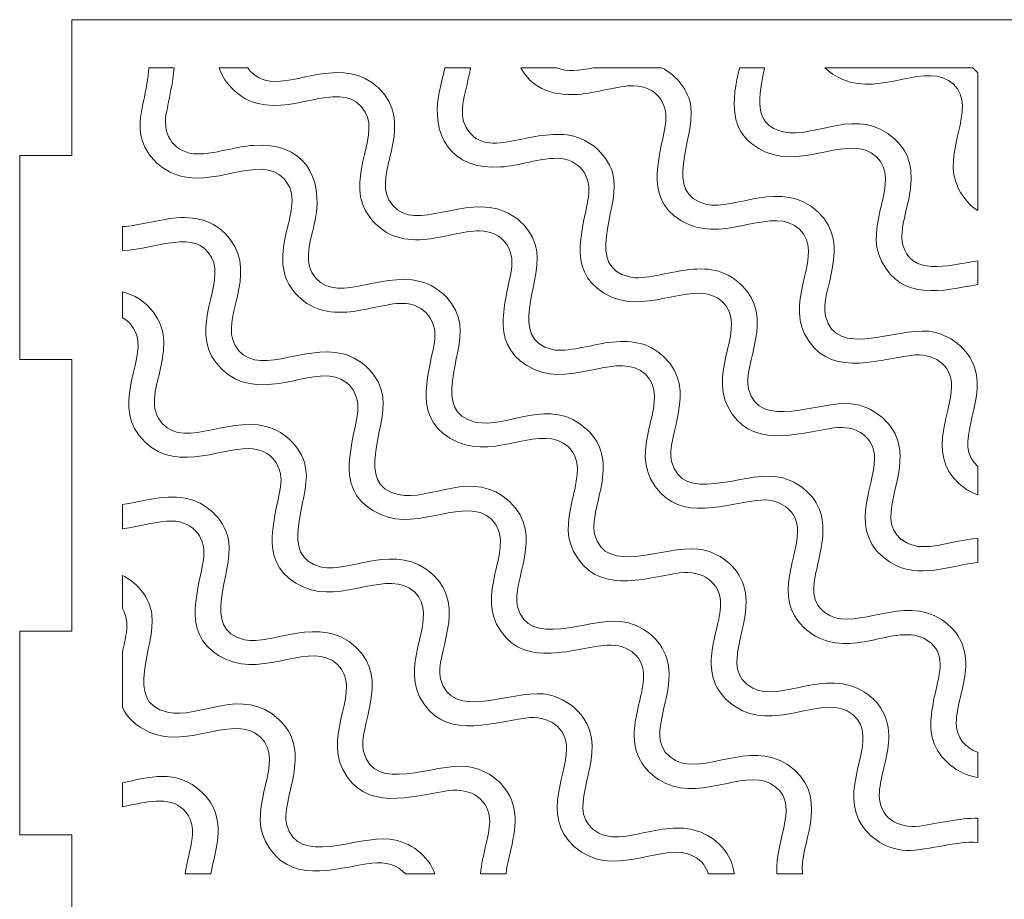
# Model space of a CAD drawing. Header units: millimetres. Extents: x -189 to 142, y -233 to 206.
# Tile 2 of 12: x -101 to -28, y -196 to -131. Entities that reach past the tile are written whole.
import ezdxf

# ---------------------------------------------------------------- set-up
doc = ezdxf.new("R2010")
doc.units = ezdxf.units.MM
doc.header["$MEASUREMENT"] = 0
doc.layers.add('Layer 1', color=7, linetype='Continuous')

msp = doc.modelspace()

# ---------------------------------------------------------------- linework, layer by layer
at = {"layer": 'Layer 1', "color": 250, "lineweight": 0}
for points, knots in [([(46.872, -201.4183), (46.872, -201.4183), (46.872, -191.4183), (46.872, -191.4183), (46.872, -191.4183), (50.722, -191.4183), (50.722, -191.4183), (50.722, -191.4183), (50.722, -176.4183), (50.722, -176.4183), (50.722, -176.4183), (46.872, -176.4183), (46.872, -176.4183), (46.872, -176.4183), (46.872, -156.4183), (46.872, -156.4183), (46.872, -156.4183), (50.722, -156.4183), (50.722, -156.4183), (50.722, -156.4183), (50.722, -141.4183), (50.722, -141.4183), (50.722, -141.4183), (46.872, -141.4183), (46.872, -141.4183), (46.872, -141.4183), (46.872, -131.4183), (46.872, -131.4183), (46.872, -131.4183), (-96.9779, -131.4183), (-96.9779, -131.4183), (-96.9779, -131.4183), (-96.9779, -141.4183), (-96.9779, -141.4183), (-96.9779, -141.4183), (-100.8279, -141.4183), (-100.8279, -141.4183), (-100.8279, -141.4183), (-100.8279, -156.4183), (-100.8279, -156.4183), (-100.8279, -156.4183), (-96.9779, -156.4183), (-96.9779, -156.4183), (-96.9779, -156.4183), (-96.9779, -176.4183), (-96.9779, -176.4183), (-96.9779, -176.4183), (-100.8279, -176.4183), (-100.8279, -176.4183), (-100.8279, -176.4183), (-100.8279, -191.4183), (-100.8279, -191.4183), (-100.8279, -191.4183), (-96.9779, -191.4183), (-96.9779, -191.4183), (-96.9779, -191.4183), (-96.9779, -201.4183), (-96.9779, -201.4183), (-96.9779, -201.4183), (-85.4279, -201.4183), (-85.4279, -201.4183), (-85.4279, -201.4183), (-85.4279, -197.5683), (-85.4279, -197.5683), (-85.4279, -197.5683), (-65.4279, -197.5683), (-65.4279, -197.5683), (-65.4279, -197.5683), (-65.4279, -201.4183), (-65.4279, -201.4183), (-65.4279, -201.4183), (-35.0529, -201.4183), (-35.0529, -201.4183), (-35.0529, -201.4183), (-35.0529, -197.5683), (-35.0529, -197.5683), (-35.0529, -197.5683), (-15.053, -197.5683), (-15.053, -197.5683), (-15.053, -197.5683), (-15.053, -201.4183), (-15.053, -201.4183), (-15.053, -201.4183), (15.322, -201.4183), (15.322, -201.4183), (15.322, -201.4183), (15.322, -197.5683), (15.322, -197.5683), (15.322, -197.5683), (35.322, -197.5683), (35.322, -197.5683), (35.322, -197.5683), (35.322, -201.4183), (35.322, -201.4183), (35.322, -201.4183), (46.872, -201.4183), (46.872, -201.4183)], [0, 0, 0, 0, 0.03125, 0.03125, 0.03125, 0.0625, 0.0625, 0.0625, 0.09375, 0.09375, 0.09375, 0.125, 0.125, 0.125, 0.15625, 0.15625, 0.15625, 0.1875, 0.1875, 0.1875, 0.21875, 0.21875, 0.21875, 0.25, 0.25, 0.25, 0.28125, 0.28125, 0.28125, 0.3125, 0.3125, 0.3125, 0.34375, 0.34375, 0.34375, 0.375, 0.375, 0.375, 0.40625, 0.40625, 0.40625, 0.4375, 0.4375, 0.4375, 0.46875, 0.46875, 0.46875, 0.5, 0.5, 0.5, 0.53125, 0.53125, 0.53125, 0.5625, 0.5625, 0.5625, 0.59375, 0.59375, 0.59375, 0.625, 0.625, 0.625, 0.65625, 0.65625, 0.65625, 0.6875, 0.6875, 0.6875, 0.71875, 0.71875, 0.71875, 0.75, 0.75, 0.75, 0.78125, 0.78125, 0.78125, 0.8125, 0.8125, 0.8125, 0.84375, 0.84375, 0.84375, 0.875, 0.875, 0.875, 0.90625, 0.90625, 0.90625, 0.9375, 0.9375, 0.9375, 0.96875, 0.96875, 0.96875, 1, 1, 1, 1]), ([(-30.2586, -187.1831), (-30.2586, -187.1831), (-30.2586, -185.3256), (-30.2586, -185.3256), (-31.2033, -185.0294), (-31.8643, -184.2554), (-31.8555, -183.142), (-31.8467, -182.0469), (-31.2654, -180.5338), (-31.1734, -179.2839), (-31.06, -177.746), (-31.5576, -176.4746), (-32.9423, -175.568), (-35.7469, -173.7318), (-39.1325, -176.3588), (-41.1728, -175.2679), (-42.7671, -174.4158), (-42.3828, -172.9653), (-42.0731, -171.5981), (-41.8046, -170.4133), (-41.4623, -168.9168), (-41.8356, -167.7337), (-42.2806, -166.3227), (-43.6524, -165.2169), (-45.206, -165.0357), (-47.6518, -164.7501), (-52.0458, -167.095), (-52.8212, -163.9309), (-53.2837, -162.0433), (-50.7881, -158.6825), (-53.3829, -156.2327), (-54.5599, -155.1214), (-55.8887, -154.9781), (-57.4634, -155.1782), (-58.6089, -155.324), (-60.5717, -155.9322), (-61.5958, -155.6932), (-64.9207, -154.9176), (-62.4147, -150.8243), (-62.739, -148.5008), (-62.9444, -147.0292), (-64.1523, -145.7352), (-65.6694, -145.3395), (-68.6818, -144.5539), (-72.183, -147.2891), (-73.6392, -144.6719), (-74.7088, -142.7491), (-71.9533, -139.5363), (-73.9677, -136.9227), (-76.2574, -133.9526), (-79.9002, -135.9983), (-82.0355, -135.9634), (-82.9579, -135.9485), (-83.6435, -135.5532), (-84.0381, -134.9545), (-84.0381, -134.9545), (-86.1389, -134.9546), (-86.1389, -134.9546), (-85.7405, -136.1933), (-84.6108, -137.2522), (-83.2927, -137.5911), (-80.3432, -138.3498), (-76.8618, -135.6577), (-75.3776, -138.2206), (-74.2575, -140.1549), (-77.0633, -143.3537), (-75.0286, -145.9799), (-74.0222, -147.2787), (-72.7201, -147.7168), (-71.0687, -147.5984), (-69.7817, -147.5061), (-68.0814, -146.9396), (-66.9658, -146.9585), (-65.2596, -146.9875), (-64.358, -148.3163), (-64.6194, -149.8299), (-65.0855, -152.5285), (-66.3207, -155.6213), (-62.8777, -157.1757), (-60.0812, -158.4381), (-56.6297, -155.741), (-54.7472, -157.5178), (-52.8618, -159.2976), (-55.751, -162.5545), (-54.3676, -165.2075), (-52.679, -168.4456), (-49.4149, -167.211), (-46.5464, -166.8024), (-44.9165, -166.5701), (-43.5201, -167.473), (-43.5365, -169.0913), (-43.5578, -171.2046), (-45.6539, -174.4915), (-42.4574, -176.6374), (-41.1983, -177.4826), (-39.81, -177.4107), (-38.3622, -177.1524), (-37.0837, -176.9243), (-35.399, -176.3305), (-34.2177, -176.9597), (-32.6366, -177.802), (-33.0065, -179.2429), (-33.3174, -180.6012), (-33.5819, -181.7574), (-33.9293, -183.3114), (-33.5644, -184.4619), (-33.1275, -185.8398), (-31.7745, -186.9731), (-30.2586, -187.1831)], [0, 0, 0, 0, 0.0277778, 0.0277778, 0.0277778, 0.0555556, 0.0555556, 0.0555556, 0.0833333, 0.0833333, 0.0833333, 0.1111111, 0.1111111, 0.1111111, 0.1388889, 0.1388889, 0.1388889, 0.1666667, 0.1666667, 0.1666667, 0.1944444, 0.1944444, 0.1944444, 0.2222222, 0.2222222, 0.2222222, 0.25, 0.25, 0.25, 0.2777778, 0.2777778, 0.2777778, 0.3055556, 0.3055556, 0.3055556, 0.3333333, 0.3333333, 0.3333333, 0.3611111, 0.3611111, 0.3611111, 0.3888889, 0.3888889, 0.3888889, 0.4166667, 0.4166667, 0.4166667, 0.4444444, 0.4444444, 0.4444444, 0.4722222, 0.4722222, 0.4722222, 0.5, 0.5, 0.5, 0.5277778, 0.5277778, 0.5277778, 0.5555556, 0.5555556, 0.5555556, 0.5833333, 0.5833333, 0.5833333, 0.6111111, 0.6111111, 0.6111111, 0.6388889, 0.6388889, 0.6388889, 0.6666667, 0.6666667, 0.6666667, 0.6944444, 0.6944444, 0.6944444, 0.7222222, 0.7222222, 0.7222222, 0.75, 0.75, 0.75, 0.7777778, 0.7777778, 0.7777778, 0.8055556, 0.8055556, 0.8055556, 0.8333333, 0.8333333, 0.8333333, 0.8611111, 0.8611111, 0.8611111, 0.8888889, 0.8888889, 0.8888889, 0.9166667, 0.9166667, 0.9166667, 0.9444444, 0.9444444, 0.9444444, 0.9722222, 0.9722222, 0.9722222, 1, 1, 1, 1]), ([(-30.2586, -145.4658), (-30.2586, -145.4658), (-30.2586, -135.3634), (-30.2586, -135.3634), (-30.3668, -135.2251), (-30.4884, -135.0888), (-30.6246, -134.9545), (-30.6246, -134.9545), (-41.5269, -134.9545), (-41.5269, -134.9545), (-41.1918, -135.2786), (-40.7573, -135.5703), (-40.1991, -135.8208), (-37.4003, -137.0768), (-33.9498, -134.3918), (-32.0669, -136.1636), (-30.1796, -137.9394), (-33.0689, -141.205), (-31.6865, -143.8547), (-31.289, -144.6165), (-30.8044, -145.1304), (-30.2586, -145.4658)], [0, 0, 0, 0, 0.1428571, 0.1428571, 0.1428571, 0.2857143, 0.2857143, 0.2857143, 0.4285714, 0.4285714, 0.4285714, 0.5714286, 0.5714286, 0.5714286, 0.7142857, 0.7142857, 0.7142857, 0.8571429, 0.8571429, 0.8571429, 1, 1, 1, 1]), ([(-30.2586, -191.9731), (-30.2586, -191.9731), (-30.2586, -190.1916), (-30.2586, -190.1916), (-31.6318, -190.1704), (-33.1407, -190.5685), (-34.5262, -190.7631), (-36.1519, -190.9913), (-37.5305, -190.1028), (-37.5256, -188.4897), (-37.5223, -187.3957), (-36.9349, -185.8835), (-36.8444, -184.6296), (-36.7333, -183.0887), (-37.2277, -181.8133), (-38.6181, -180.9057), (-41.4171, -179.0785), (-44.801, -181.6966), (-46.8478, -180.607), (-49.5327, -179.1777), (-46.6188, -175.9115), (-47.5058, -173.0806), (-47.9485, -171.6671), (-49.3271, -170.5501), (-50.8852, -170.3756), (-53.3259, -170.1024), (-57.7175, -172.4213), (-58.4896, -169.2778), (-58.7287, -168.3039), (-58.0817, -166.4762), (-57.9343, -165.3883), (-57.7335, -163.9064), (-57.8766, -162.6835), (-59.0547, -161.573), (-61.7516, -159.0304), (-64.9312, -161.5747), (-67.2736, -161.0308), (-70.58, -160.2631), (-68.0952, -156.1647), (-68.4103, -153.8484), (-68.6106, -152.376), (-69.8243, -151.0669), (-71.3481, -150.6775), (-74.3528, -149.9093), (-77.8591, -152.6156), (-79.3087, -150.0163), (-79.9225, -148.9157), (-79.2883, -147.3326), (-79.0591, -146.1499), (-78.4521, -143.0154), (-79.8956, -140.3991), (-83.612, -140.6664), (-84.8975, -140.7588), (-86.6032, -141.3206), (-87.7151, -141.2997), (-89.4179, -141.2677), (-90.3017, -139.9541), (-90.0537, -138.4457), (-89.8674, -137.3121), (-89.5294, -136.0966), (-89.4624, -134.9546), (-89.4624, -134.9546), (-91.3288, -134.9546), (-91.3288, -134.9546), (-91.3622, -136.4908), (-92.1132, -138.4077), (-91.9358, -139.7375), (-91.739, -141.213), (-90.4914, -142.5369), (-88.9716, -142.9291), (-85.9997, -143.6958), (-82.5441, -140.9888), (-81.0504, -143.5652), (-80.413, -144.665), (-81.039, -146.2492), (-81.2785, -147.437), (-81.5569, -148.8178), (-81.6222, -150.1319), (-80.7003, -151.3245), (-79.6996, -152.6191), (-78.3908, -153.0556), (-76.7464, -152.9373), (-75.4615, -152.845), (-73.7452, -152.2789), (-72.6451, -152.294), (-70.9376, -152.3175), (-70.033, -153.6661), (-70.2908, -155.1766), (-70.7483, -157.8587), (-71.9984, -160.9757), (-68.5563, -162.5137), (-65.7321, -163.7755), (-62.3026, -161.0784), (-60.4225, -162.858), (-58.5277, -164.6512), (-61.4269, -167.8974), (-60.0378, -170.554), (-58.3545, -173.773), (-55.0849, -172.5624), (-52.2253, -172.1401), (-50.5897, -171.8986), (-49.1953, -172.824), (-49.2083, -174.439), (-49.2172, -175.5263), (-49.7967, -177.0256), (-49.8905, -178.2635), (-50.0078, -179.8122), (-49.5139, -181.0495), (-48.134, -181.9769), (-45.3405, -183.8546), (-41.9396, -181.1917), (-39.8948, -182.2963), (-37.2007, -183.7516), (-40.1181, -187.0138), (-39.2338, -189.8088), (-38.7869, -191.2215), (-37.3871, -192.3628), (-35.8277, -192.5341), (-34.2703, -192.7051), (-31.9474, -191.8232), (-30.2586, -191.9731)], [0, 0, 0, 0, 0.025, 0.025, 0.025, 0.05, 0.05, 0.05, 0.075, 0.075, 0.075, 0.1, 0.1, 0.1, 0.125, 0.125, 0.125, 0.15, 0.15, 0.15, 0.175, 0.175, 0.175, 0.2, 0.2, 0.2, 0.225, 0.225, 0.225, 0.25, 0.25, 0.25, 0.275, 0.275, 0.275, 0.3, 0.3, 0.3, 0.325, 0.325, 0.325, 0.35, 0.35, 0.35, 0.375, 0.375, 0.375, 0.4, 0.4, 0.4, 0.425, 0.425, 0.425, 0.45, 0.45, 0.45, 0.475, 0.475, 0.475, 0.5, 0.5, 0.5, 0.525, 0.525, 0.525, 0.55, 0.55, 0.55, 0.575, 0.575, 0.575, 0.6, 0.6, 0.6, 0.625, 0.625, 0.625, 0.65, 0.65, 0.65, 0.675, 0.675, 0.675, 0.7, 0.7, 0.7, 0.725, 0.725, 0.725, 0.75, 0.75, 0.75, 0.775, 0.775, 0.775, 0.8, 0.8, 0.8, 0.825, 0.825, 0.825, 0.85, 0.85, 0.85, 0.875, 0.875, 0.875, 0.9, 0.9, 0.9, 0.925, 0.925, 0.925, 0.95, 0.95, 0.95, 0.975, 0.975, 0.975, 1, 1, 1, 1]), ([(-30.2586, -171.3636), (-30.2586, -171.3636), (-30.2586, -169.5812), (-30.2586, -169.5812), (-32.2169, -169.7471), (-34.1459, -170.6482), (-35.497, -169.9287), (-38.1886, -168.4954), (-35.2833, -165.2008), (-36.1549, -162.4239), (-36.5981, -161.0118), (-38.0066, -159.8592), (-39.5652, -159.689), (-41.9955, -159.4233), (-46.3689, -161.7513), (-47.149, -158.5854), (-47.6186, -156.6793), (-45.105, -153.3661), (-47.7202, -150.9017), (-48.9278, -149.7638), (-50.2124, -149.6411), (-51.8205, -149.8437), (-52.9633, -149.9878), (-54.8868, -150.5908), (-55.9178, -150.353), (-59.2383, -149.5866), (-56.7621, -145.4927), (-57.062, -143.1903), (-57.2544, -141.7132), (-58.5102, -140.3841), (-60.0302, -139.9913), (-61.2493, -139.6765), (-62.8741, -140.0031), (-64.0933, -140.2527), (-65.5407, -140.5492), (-67.0744, -140.8661), (-67.9476, -139.3609), (-68.6182, -138.205), (-67.8962, -136.6104), (-67.6277, -134.9546), (-67.6277, -134.9546), (-69.5244, -134.9546), (-69.5244, -134.9546), (-69.6406, -135.5891), (-69.8353, -136.226), (-69.9419, -136.7772), (-70.5467, -139.9068), (-69.0936, -142.5198), (-65.3883, -142.2578), (-64.1017, -142.167), (-62.4003, -141.5997), (-61.2868, -141.6185), (-59.5824, -141.6475), (-58.6916, -142.9734), (-58.9465, -144.4824), (-59.3971, -147.149), (-60.6595, -150.2978), (-57.2343, -151.8284), (-54.398, -153.0959), (-50.9474, -150.4077), (-49.074, -152.1747), (-47.1927, -153.9491), (-50.0805, -157.2063), (-48.6878, -159.8935), (-47.025, -163.1022), (-43.7022, -161.8694), (-40.8668, -161.4621), (-39.2351, -161.2275), (-37.8557, -162.1285), (-37.8649, -163.7442), (-37.8766, -165.7904), (-39.9899, -169.2144), (-36.7717, -171.3191), (-34.6615, -172.6992), (-32.2105, -171.5441), (-30.2586, -171.3636)], [0, 0, 0, 0, 0.04, 0.04, 0.04, 0.08, 0.08, 0.08, 0.12, 0.12, 0.12, 0.16, 0.16, 0.16, 0.2, 0.2, 0.2, 0.24, 0.24, 0.24, 0.28, 0.28, 0.28, 0.32, 0.32, 0.32, 0.36, 0.36, 0.36, 0.4, 0.4, 0.4, 0.44, 0.44, 0.44, 0.48, 0.48, 0.48, 0.52, 0.52, 0.52, 0.56, 0.56, 0.56, 0.6, 0.6, 0.6, 0.64, 0.64, 0.64, 0.68, 0.68, 0.68, 0.72, 0.72, 0.72, 0.76, 0.76, 0.76, 0.8, 0.8, 0.8, 0.84, 0.84, 0.84, 0.88, 0.88, 0.88, 0.92, 0.92, 0.92, 0.96, 0.96, 0.96, 1, 1, 1, 1]), ([(-30.2586, -166.3981), (-30.2586, -166.3981), (-30.2586, -164.3018), (-30.2586, -164.3018), (-32.191, -162.7411), (-29.6549, -159.7218), (-30.4869, -157.0766), (-30.9324, -155.6601), (-32.3246, -154.5265), (-33.8861, -154.3532), (-36.3302, -154.0819), (-40.7016, -156.4197), (-41.4837, -153.2381), (-41.9446, -151.363), (-39.4383, -148.0186), (-42.0468, -145.5599), (-44.6725, -143.085), (-48.2335, -145.4845), (-50.2381, -145.0176), (-53.5844, -144.2378), (-51.0834, -140.1687), (-51.3928, -137.8432), (-51.5538, -136.6328), (-52.4154, -135.5305), (-53.5579, -134.9545), (-53.5579, -134.9545), (-58.5663, -134.9545), (-58.5663, -134.9545), (-59.583, -135.1551), (-60.5189, -135.2821), (-61.2697, -134.9546), (-61.2697, -134.9546), (-63.9199, -134.9546), (-63.9199, -134.9546), (-63.2472, -136.2644), (-61.8611, -137.067), (-59.7107, -136.9141), (-58.4233, -136.8225), (-56.7199, -136.2581), (-55.6069, -136.2805), (-53.906, -136.3153), (-53.0244, -137.6273), (-53.2752, -139.1347), (-53.72, -141.8107), (-54.9932, -144.9582), (-51.5561, -146.4928), (-48.7431, -147.7487), (-45.2721, -145.0727), (-43.4014, -146.8352), (-41.5296, -148.5987), (-44.399, -151.8756), (-43.0216, -154.5473), (-41.3562, -157.7779), (-38.0297, -156.5149), (-35.1872, -156.1214), (-33.5675, -155.8971), (-32.1818, -156.7868), (-32.1938, -158.3964), (-32.2088, -160.4445), (-34.3162, -163.886), (-31.0973, -165.9827), (-30.8227, -166.1616), (-30.5425, -166.2971), (-30.2586, -166.3981)], [0, 0, 0, 0, 0.047619, 0.047619, 0.047619, 0.0952381, 0.0952381, 0.0952381, 0.1428571, 0.1428571, 0.1428571, 0.1904762, 0.1904762, 0.1904762, 0.2380952, 0.2380952, 0.2380952, 0.2857143, 0.2857143, 0.2857143, 0.3333333, 0.3333333, 0.3333333, 0.3809524, 0.3809524, 0.3809524, 0.4285714, 0.4285714, 0.4285714, 0.4761905, 0.4761905, 0.4761905, 0.5238095, 0.5238095, 0.5238095, 0.5714286, 0.5714286, 0.5714286, 0.6190476, 0.6190476, 0.6190476, 0.6666667, 0.6666667, 0.6666667, 0.7142857, 0.7142857, 0.7142857, 0.7619048, 0.7619048, 0.7619048, 0.8095238, 0.8095238, 0.8095238, 0.8571429, 0.8571429, 0.8571429, 0.9047619, 0.9047619, 0.9047619, 0.952381, 0.952381, 0.952381, 1, 1, 1, 1]), ([(-30.2586, -150.9019), (-30.2586, -150.9019), (-30.2586, -149.1643), (-30.2586, -149.1643), (-32.5734, -149.5517), (-35.2203, -150.3007), (-35.8079, -147.9243), (-36.0506, -146.9423), (-35.402, -145.1286), (-35.2553, -144.0356), (-35.0562, -142.5515), (-35.1909, -141.33), (-36.3726, -140.2161), (-39.063, -137.6805), (-42.253, -140.2144), (-44.5952, -139.6755), (-46.8884, -139.1477), (-46.3903, -136.9934), (-45.979, -134.9546), (-45.979, -134.9546), (-47.8296, -134.9545), (-47.8296, -134.9545), (-48.3258, -137.3331), (-48.8352, -139.8381), (-45.8783, -141.1576), (-43.05, -142.4197), (-39.6281, -139.7237), (-37.7407, -141.504), (-35.8396, -143.2971), (-38.7465, -146.5263), (-37.355, -149.2017), (-35.8221, -152.1494), (-32.9256, -151.3789), (-30.2586, -150.9019)], [0, 0, 0, 0, 0.0909091, 0.0909091, 0.0909091, 0.1818182, 0.1818182, 0.1818182, 0.2727273, 0.2727273, 0.2727273, 0.3636364, 0.3636364, 0.3636364, 0.4545455, 0.4545455, 0.4545455, 0.5454545, 0.5454545, 0.5454545, 0.6363636, 0.6363636, 0.6363636, 0.7272727, 0.7272727, 0.7272727, 0.8181818, 0.8181818, 0.8181818, 0.9090909, 0.9090909, 0.9090909, 1, 1, 1, 1]), ([(-93.2586, -146.6385), (-93.2586, -146.6385), (-93.2586, -148.3994), (-93.2586, -148.3994), (-90.635, -148.3263), (-87.9214, -146.7153), (-86.6986, -148.9193), (-85.6315, -150.8432), (-88.3865, -154.0477), (-86.3705, -156.6686), (-84.0812, -159.6448), (-80.4447, -157.591), (-78.2859, -157.6364), (-76.583, -157.6723), (-75.7074, -158.9786), (-75.9589, -160.487), (-76.4054, -163.1631), (-77.6804, -166.3147), (-74.2359, -167.8471), (-71.425, -169.0978), (-67.9409, -166.4317), (-66.0813, -168.1898), (-64.2095, -169.9594), (-67.0896, -173.234), (-65.7047, -175.9), (-64.0256, -179.132), (-60.7184, -177.8688), (-57.8656, -177.4754), (-56.2482, -177.2524), (-54.8616, -178.1401), (-54.8768, -179.7487), (-54.887, -180.8561), (-55.465, -182.3526), (-55.56, -183.6094), (-55.6772, -185.1602), (-55.1754, -186.426), (-53.7765, -187.3376), (-50.9865, -189.1556), (-47.5927, -186.542), (-45.5462, -187.6354), (-43.1539, -188.9136), (-45.2441, -191.6908), (-45.0646, -194.2713), (-45.0646, -194.2713), (-43.1627, -194.2713), (-43.1627, -194.2713), (-43.186, -194.1331), (-43.1981, -193.9881), (-43.198, -193.8367), (-43.1969, -191.7741), (-41.0668, -188.3604), (-44.294, -186.2436), (-47.098, -184.4043), (-50.4709, -187.0394), (-52.5221, -185.9451), (-55.1958, -184.5188), (-52.3025, -181.255), (-53.1763, -178.4287), (-53.6148, -177.01), (-55.0058, -175.8833), (-56.5648, -175.7086), (-58.9955, -175.4362), (-63.3872, -177.7613), (-64.16, -174.6229), (-64.6301, -172.7128), (-62.1301, -169.3617), (-64.7266, -166.9147), (-67.4426, -164.3552), (-70.5887, -166.9165), (-72.9509, -166.3684), (-76.2445, -165.6043), (-73.7727, -161.4995), (-74.0802, -159.1954), (-74.2778, -157.7163), (-75.5037, -156.4061), (-77.0284, -156.0102), (-79.9782, -155.2445), (-83.5378, -157.9492), (-84.979, -155.3591), (-86.0551, -153.4251), (-83.2946, -150.2325), (-85.308, -147.6108), (-86.3104, -146.3057), (-87.6404, -145.8789), (-89.29, -146.0015), (-90.5236, -146.0931), (-92.1443, -146.6142), (-93.2586, -146.6385)], [0, 0, 0, 0, 0.0344828, 0.0344828, 0.0344828, 0.0689655, 0.0689655, 0.0689655, 0.1034483, 0.1034483, 0.1034483, 0.137931, 0.137931, 0.137931, 0.1724138, 0.1724138, 0.1724138, 0.2068966, 0.2068966, 0.2068966, 0.2413793, 0.2413793, 0.2413793, 0.2758621, 0.2758621, 0.2758621, 0.3103448, 0.3103448, 0.3103448, 0.3448276, 0.3448276, 0.3448276, 0.3793103, 0.3793103, 0.3793103, 0.4137931, 0.4137931, 0.4137931, 0.4482759, 0.4482759, 0.4482759, 0.4827586, 0.4827586, 0.4827586, 0.5172414, 0.5172414, 0.5172414, 0.5517241, 0.5517241, 0.5517241, 0.5862069, 0.5862069, 0.5862069, 0.6206897, 0.6206897, 0.6206897, 0.6551724, 0.6551724, 0.6551724, 0.6896552, 0.6896552, 0.6896552, 0.7241379, 0.7241379, 0.7241379, 0.7586207, 0.7586207, 0.7586207, 0.7931034, 0.7931034, 0.7931034, 0.8275862, 0.8275862, 0.8275862, 0.862069, 0.862069, 0.862069, 0.8965517, 0.8965517, 0.8965517, 0.9310345, 0.9310345, 0.9310345, 0.9655172, 0.9655172, 0.9655172, 1, 1, 1, 1]), ([(-93.2586, -151.4485), (-93.2586, -151.4485), (-93.2586, -153.3579), (-93.2586, -153.3579), (-92.9162, -153.5379), (-92.6132, -153.8248), (-92.3695, -154.2631), (-91.2984, -156.1881), (-94.0558, -159.3929), (-92.0408, -162.0123), (-89.754, -164.9856), (-86.0989, -162.9334), (-83.965, -162.975), (-82.2627, -163.0083), (-81.3734, -164.3251), (-81.6258, -165.8342), (-82.0722, -168.5052), (-83.3479, -171.6524), (-79.9128, -173.1846), (-77.0763, -174.4499), (-73.6342, -171.7629), (-71.7549, -173.5312), (-69.8718, -175.3026), (-72.7605, -178.5776), (-71.3729, -181.2465), (-69.6989, -184.4664), (-66.3888, -183.2168), (-63.5446, -182.8159), (-61.9179, -182.5869), (-60.5421, -183.4852), (-60.5482, -185.0957), (-60.5558, -187.1596), (-62.6702, -190.5749), (-59.4512, -192.6755), (-56.6446, -194.5071), (-53.2699, -191.8757), (-51.2227, -192.9753), (-50.5765, -193.3225), (-50.2571, -193.7703), (-50.1265, -194.2713), (-50.1265, -194.2713), (-48.2065, -194.2713), (-48.2065, -194.2713), (-48.3476, -193.2023), (-48.8813, -192.3131), (-49.9357, -191.6056), (-51.1924, -190.7623), (-52.5841, -190.8275), (-54.0302, -191.0855), (-55.3076, -191.3136), (-56.9958, -191.9084), (-58.1748, -191.2813), (-60.8766, -189.8442), (-57.9613, -186.5721), (-58.8382, -183.7766), (-59.2811, -182.3645), (-60.6838, -181.2141), (-62.2432, -181.0452), (-64.6795, -180.7812), (-69.046, -183.1038), (-69.8311, -179.9381), (-70.3034, -178.033), (-67.7829, -174.7245), (-70.4013, -172.2566), (-73.0294, -169.7794), (-76.5695, -172.1805), (-78.5958, -171.7071), (-81.9296, -170.9283), (-79.439, -166.8574), (-79.744, -164.5428), (-79.9383, -163.0668), (-81.1875, -161.7396), (-82.7083, -161.3478), (-85.6763, -160.5832), (-89.1287, -163.2799), (-90.628, -160.7137), (-91.2715, -159.6125), (-90.642, -158.0325), (-90.4029, -156.8428), (-90.1261, -155.4655), (-90.057, -154.1444), (-90.9778, -152.9549), (-91.6121, -152.1355), (-92.3701, -151.6583), (-93.2586, -151.4485)], [0, 0, 0, 0, 0.0357143, 0.0357143, 0.0357143, 0.0714286, 0.0714286, 0.0714286, 0.1071429, 0.1071429, 0.1071429, 0.1428571, 0.1428571, 0.1428571, 0.1785714, 0.1785714, 0.1785714, 0.2142857, 0.2142857, 0.2142857, 0.25, 0.25, 0.25, 0.2857143, 0.2857143, 0.2857143, 0.3214286, 0.3214286, 0.3214286, 0.3571429, 0.3571429, 0.3571429, 0.3928571, 0.3928571, 0.3928571, 0.4285714, 0.4285714, 0.4285714, 0.4642857, 0.4642857, 0.4642857, 0.5, 0.5, 0.5, 0.5357143, 0.5357143, 0.5357143, 0.5714286, 0.5714286, 0.5714286, 0.6071429, 0.6071429, 0.6071429, 0.6428571, 0.6428571, 0.6428571, 0.6785714, 0.6785714, 0.6785714, 0.7142857, 0.7142857, 0.7142857, 0.75, 0.75, 0.75, 0.7857143, 0.7857143, 0.7857143, 0.8214286, 0.8214286, 0.8214286, 0.8571429, 0.8571429, 0.8571429, 0.8928571, 0.8928571, 0.8928571, 0.9285714, 0.9285714, 0.9285714, 0.9642857, 0.9642857, 0.9642857, 1, 1, 1, 1]), ([(-93.2586, -167.104), (-93.2586, -167.104), (-93.2586, -168.8928), (-93.2586, -168.8928), (-91.926, -168.7181), (-90.6323, -168.2984), (-89.6442, -168.3151), (-87.9395, -168.344), (-87.0406, -169.6702), (-87.2989, -171.1817), (-87.755, -173.8504), (-89.008, -176.9831), (-85.5912, -178.5191), (-82.7541, -179.7944), (-79.3075, -177.0995), (-77.428, -178.8727), (-75.5411, -180.6527), (-78.4379, -183.8957), (-77.0389, -186.5932), (-75.3771, -189.7975), (-72.0525, -188.5591), (-69.2244, -188.1581), (-67.5938, -187.9268), (-66.2039, -188.8254), (-66.2157, -190.4436), (-66.2232, -191.4738), (-66.7726, -192.8715), (-66.8889, -194.2713), (-66.8889, -194.2713), (-65.0057, -194.2713), (-65.0057, -194.2713), (-64.8575, -192.7312), (-63.9625, -190.8321), (-64.5241, -189.0854), (-64.9755, -187.6813), (-66.3335, -186.5781), (-67.8832, -186.3926), (-70.3366, -186.0989), (-74.7237, -188.4544), (-75.5011, -185.2838), (-75.9653, -183.3908), (-73.4706, -180.0424), (-76.0682, -177.5918), (-78.6808, -175.1269), (-82.2636, -177.5144), (-84.2748, -177.0492), (-87.6112, -176.2772), (-85.0845, -172.1655), (-85.4241, -169.8526), (-85.6395, -168.3857), (-86.8336, -167.1), (-88.3467, -166.6983), (-89.9696, -166.2674), (-91.7423, -166.8715), (-93.2586, -167.104)], [0, 0, 0, 0, 0.0555556, 0.0555556, 0.0555556, 0.1111111, 0.1111111, 0.1111111, 0.1666667, 0.1666667, 0.1666667, 0.2222222, 0.2222222, 0.2222222, 0.2777778, 0.2777778, 0.2777778, 0.3333333, 0.3333333, 0.3333333, 0.3888889, 0.3888889, 0.3888889, 0.4444444, 0.4444444, 0.4444444, 0.5, 0.5, 0.5, 0.5555556, 0.5555556, 0.5555556, 0.6111111, 0.6111111, 0.6111111, 0.6666667, 0.6666667, 0.6666667, 0.7222222, 0.7222222, 0.7222222, 0.7777778, 0.7777778, 0.7777778, 0.8333333, 0.8333333, 0.8333333, 0.8888889, 0.8888889, 0.8888889, 0.9444444, 0.9444444, 0.9444444, 1, 1, 1, 1]), ([(-93.2586, -172.3208), (-93.2586, -172.3208), (-93.2586, -174.7587), (-93.2586, -174.7587), (-92.9649, -175.2548), (-92.859, -175.875), (-92.9705, -176.529), (-93.0518, -177.0055), (-93.158, -177.4955), (-93.2586, -177.9874), (-93.2586, -177.9874), (-93.2586, -182.0213), (-93.2586, -182.0213), (-92.9321, -182.7505), (-92.3138, -183.3871), (-91.2349, -183.8704), (-88.4233, -185.1299), (-84.9927, -182.4359), (-83.1026, -184.2154), (-81.206, -186.0012), (-84.1094, -189.2525), (-82.7211, -191.9067), (-81.0312, -195.1381), (-77.7698, -193.9092), (-74.9038, -193.4957), (-73.8957, -193.3502), (-72.9766, -193.6442), (-72.425, -194.2713), (-72.425, -194.2713), (-70.2451, -194.2713), (-70.2451, -194.2713), (-70.7409, -192.935), (-72.0643, -191.9029), (-73.5631, -191.732), (-76.0121, -191.4526), (-80.3947, -193.7823), (-81.1729, -190.63), (-81.412, -189.6611), (-80.762, -187.8254), (-80.6144, -186.7411), (-80.4129, -185.2616), (-80.5619, -184.0363), (-81.7359, -182.9282), (-84.4317, -180.3833), (-87.6182, -182.9297), (-89.9528, -182.3866), (-93.2665, -181.6161), (-90.7746, -177.5231), (-91.0923, -175.2007), (-91.2584, -173.9862), (-92.1115, -172.8885), (-93.2586, -172.3208)], [0, 0, 0, 0, 0.0588235, 0.0588235, 0.0588235, 0.1176471, 0.1176471, 0.1176471, 0.1764706, 0.1764706, 0.1764706, 0.2352941, 0.2352941, 0.2352941, 0.2941176, 0.2941176, 0.2941176, 0.3529412, 0.3529412, 0.3529412, 0.4117647, 0.4117647, 0.4117647, 0.4705882, 0.4705882, 0.4705882, 0.5294118, 0.5294118, 0.5294118, 0.5882353, 0.5882353, 0.5882353, 0.6470588, 0.6470588, 0.6470588, 0.7058824, 0.7058824, 0.7058824, 0.7647059, 0.7647059, 0.7647059, 0.8235294, 0.8235294, 0.8235294, 0.8823529, 0.8823529, 0.8823529, 0.9411765, 0.9411765, 0.9411765, 1, 1, 1, 1]), ([(-93.2586, -187.5847), (-93.2586, -187.5847), (-93.2586, -189.341), (-93.2586, -189.341), (-91.5127, -189.009), (-89.8619, -188.51), (-88.7655, -189.5455), (-87.555, -190.6889), (-88.322, -192.4506), (-88.6519, -194.2713), (-88.6519, -194.2713), (-86.7548, -194.2713), (-86.7548, -194.2713), (-86.3681, -192.4138), (-85.4804, -190.0786), (-87.4075, -188.2692), (-89.2835, -186.5078), (-91.373, -187.1799), (-93.2586, -187.5847)], [0, 0, 0, 0, 0.1666667, 0.1666667, 0.1666667, 0.3333333, 0.3333333, 0.3333333, 0.5, 0.5, 0.5, 0.6666667, 0.6666667, 0.6666667, 0.8333333, 0.8333333, 0.8333333, 1, 1, 1, 1])]:
    msp.add_open_spline(points, degree=3, knots=knots, dxfattribs=at)

doc.saveas('drawing.dxf')
